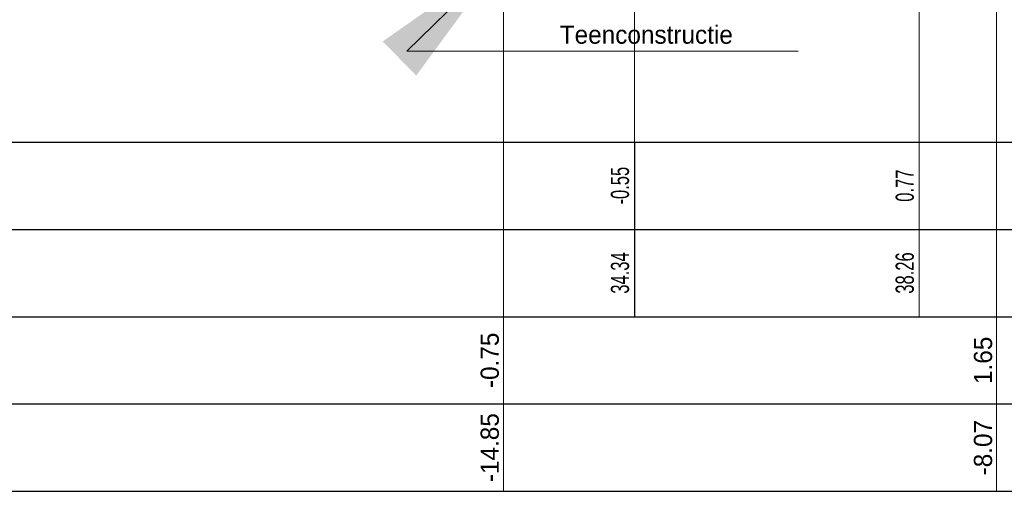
# Model space of a CAD drawing. Header units: metres. Extents: x 132 to 905, y -50 to 63.
# Tile 45 of 86: x 592.76 to 606.29, y -48.33 to -41.85. Entities that reach past the tile are written whole.
import ezdxf
from ezdxf.enums import TextEntityAlignment as Align

# ---------------------------------------------------------------- set-up
doc = ezdxf.new("R2010")
doc.units = ezdxf.units.M
doc.header["$LTSCALE"] = 0.1
for name, color, linetype, lineweight in [('DP-BS-Matenbalk_verlenglijnen', 253, 'Continuous', 0), ('DP-NW-Matenbalk_verlenglijnen', 135, 'Continuous', 0), ('TL-2.5 mm tekst_schaaldp', 7, 'Continuous', 25), ('TL-2.5mm Tekst', 7, 'Continuous', 25), ('TL-5.0mm Tekst', 4, 'Continuous', 50)]:
    doc.layers.add(name, color=color, linetype=linetype, lineweight=lineweight)
for name, color, linetype in [('DP-Matenbalk', 1, 'Continuous'), ('DP-Matenbalk_bestaandehoogten', 6, 'Continuous'), ('DP-Matenbalk_nwhoogten', 7, 'Continuous'), ('DP-NW-Maatvoering', 7, 'Continuous')]:
    doc.layers.add(name, color=color, linetype=linetype)
doc.styles.add('Ontwnota-dwp-Bruinissepolder tot Grevelingendam$0$dp-nwhgt', font='StagCAD.ttf', dxfattribs={"height": 0.25})
doc.styles.add('StagCAD', font='StagCAD.ttf')
doc.dimstyles.new('leader 1_100', dxfattribs={"dimscale": 0.1, "dimtxt": 2.5, "dimasz": 2, "dimexe": 0, "dimexo": 0, "dimgap": 1, "dimtad": 1, "dimrnd": 0.001, "dimzin": 1, "dimdsep": 46, "dimtxsty": 'StagCAD', "dimblk": 'RAD_PIJL', "dimcen": 0.09, "dimse1": 1, "dimse2": 1, "dimclrd": 1, "dimclre": 1, "dimclrt": 7, "dimazin": 0, "dimtfac": 1, "dimtix": 1, "dimtmove": 0, "dimatfit": 0, "dimfxl": 1, "dimtvp": 0.83, "dimtolj": 1, "dimtzin": 0, "dimlwd": 15, "dimarcsym": 0})

# ---------------------------------------------------------------- blocks, each defined once
blk = doc.blocks.new('Ontwnota-dwp-Bruinissepolder tot Grevelingendam$0$NWHO')
at = {"layer": 'DP-Matenbalk_nwhoogten', "style": 'Ontwnota-dwp-Bruinissepolder tot Grevelingendam$0$dp-nwhgt'}
for tag, p in [('AFSTAND', (0.6, -0.013)), ('HOOGTE', (1.8, -0.013))]:
    blk.add_attdef(tag, text='', height=0.25, dxfattribs=at).set_placement(p, align=Align.BOTTOM_CENTER)
blk = doc.blocks.new('RAD_PIJL')
at = {"color": 1, "linetype": 'Continuous'}
blk.add_solid([(-2.8284, -0.75), (-2.8284, 0.75), (0, 0)], dxfattribs=at)
blk = doc.blocks.new('*U78')
at = {"layer": 'DP-Matenbalk'}
for p, q in [((6, -4.7), (46.149, -4.7)), ((6, -5.9), (46.149, -5.9)), ((6, -7.1), (46.149, -7.1)), ((6, -8.3), (46.149, -8.3)), ((6, -9.5), (46.149, -9.5))]:
    blk.add_line(p, q, dxfattribs=at)
at = {"layer": 'TL-2.5 mm tekst_schaaldp', "style": 'StagCAD', "width": 0.96}
blk.add_attdef('SCHAAL', (-0.05, -11.124), '', height=0.25, dxfattribs=at)
at = {"layer": 'TL-2.5mm Tekst', "lineweight": 35, "style": 'StagCAD', "width": 0.96}
blk.add_attdef('GEBIEDDWP', (7.116, -10.535), '', height=0.25, dxfattribs=at)
at = {"layer": 'TL-5.0mm Tekst', "style": 'StagCAD', "width": 0.96}
blk.add_attdef('OMSCHRIJVING', (-0.05, -10.535), '', height=0.5, dxfattribs=at)
blk = doc.blocks.new('dp784-02')
at = {"layer": 'DP-BS-Matenbalk_verlenglijnen'}
for p, q in [((24.983, -24.225), (24.983, -32.1)), ((21.071, -25.55), (21.071, -32.1))]:
    blk.add_line(p, q, dxfattribs=at)
at = {"layer": 'DP-Matenbalk'}
blk.add_lwpolyline([(21.071, -29.7), (21.071, -32.1)], dxfattribs=at)
at = {"layer": 'DP-Matenbalk_bestaandehoogten'}
blk.add_lwpolyline([(21.071, -30.9), (21.071, -30.9)], dxfattribs=at)
at = {"layer": 'DP-Matenbalk'}
blk.add_blockref('*U78', (0, -25), dxfattribs=at)
at = {"layer": 'DP-Matenbalk_bestaandehoogten', "width": 0.68}
for s, p in [('-0.55', (21.071, -30.3)), ('0.77', (24.983, -30.3)), ('34.34', (21.071, -31.5)), ('38.26', (24.983, -31.5))]:
    blk.add_text(s, height=0.25, rotation=90, dxfattribs=at).set_placement(p, align=Align.BOTTOM_CENTER)

msp = doc.modelspace()

# ---------------------------------------------------------------- linework, layer by layer
at = {"layer": 'DP-NW-Matenbalk_verlenglijnen'}
msp.add_line((599.403, -39.584), (599.403, -48.334), dxfattribs=at)
msp.add_lwpolyline([(606.179, -37.184), (606.179, -48.334)], dxfattribs=at)

# ---------------------------------------------------------------- block references
msp.add_blockref('dp784-02', (580.134, -13.834))
at = {"layer": 'DP-Matenbalk_nwhoogten', "rotation": 90}
for p, values in [((599.403, -48.334), {'AFSTAND': '-14.85', 'HOOGTE': '-0.75'}), ((606.179, -48.334), {'AFSTAND': '-8.07', 'HOOGTE': '1.65'})]:
    msp.add_blockref('Ontwnota-dwp-Bruinissepolder tot Grevelingendam$0$NWHO', p, dxfattribs=at).add_auto_attribs(values)

# ---------------------------------------------------------------- texts
at = {"layer": 'DP-NW-Maatvoering', "color": 7, "insert": (600.178, -42.187), "char_height": 0.25, "attachment_point": 7, "style": 'StagCAD'}
msp.add_mtext('\\A1;Teenconstructie', dxfattribs=at)

# ---------------------------------------------------------------- leaders
at = {"layer": 'DP-NW-Maatvoering', "annotation_type": 0, "has_hookline": 1, "hookline_direction": 0, "text_width": 2.375}
msp.add_leader([(599.405, -40.987), (598.078, -42.287), (600.078, -42.287)], dimstyle='leader 1_100', override={"dimscale": 0, "dimgap": 1, "dimtad": 1}, dxfattribs=at)

doc.saveas('drawing.dxf')
